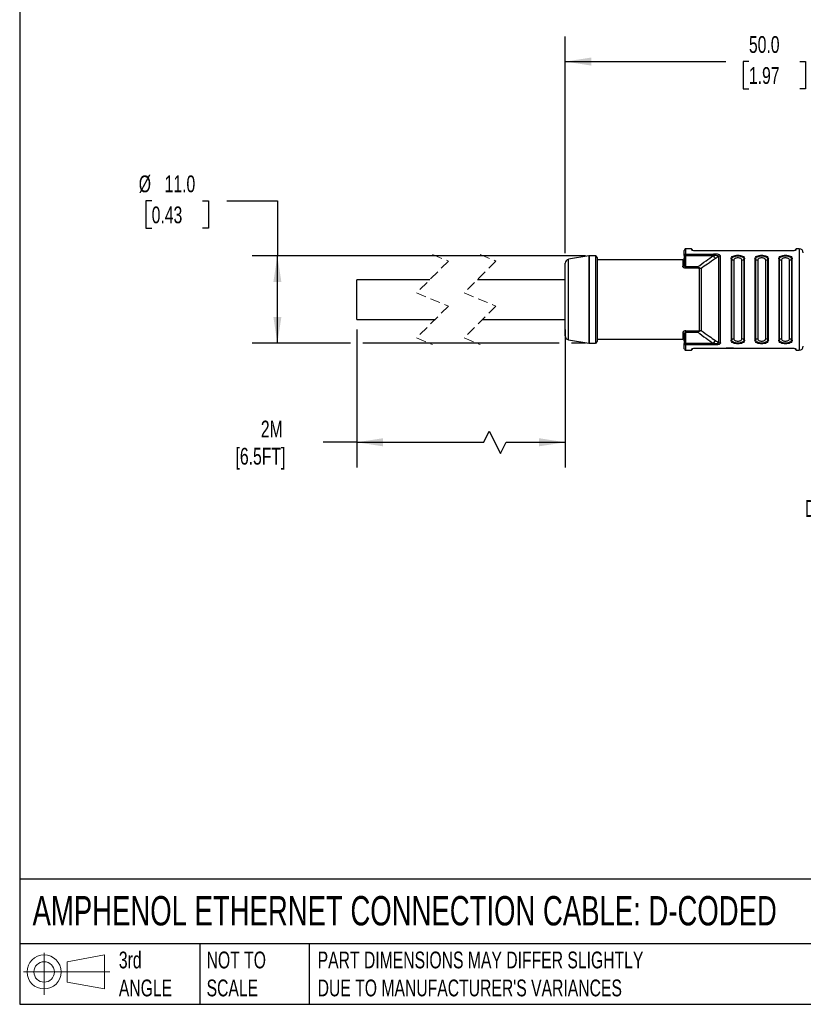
# Model space of a CAD drawing. Header units: millimetres. Extents: x 6 to 273, y 6 to 210.
# Tile 1 of 13: x 6 to 105, y 6 to 130. Entities that reach past the tile are written whole.
import ezdxf

# ---------------------------------------------------------------- set-up
doc = ezdxf.new("R2010")
doc.units = ezdxf.units.MM
doc.linetypes.add('SLD-Dashed', pattern=[1.905, 1.27, -0.635])
doc.linetypes.add('SLD-Solid', pattern=[0])
doc.layers.add('DIMENSIONS', color=140, linetype='SLD-Solid', lineweight=25)
doc.layers.add('TEXT', color=140, linetype='SLD-Solid', lineweight=25)
doc.layers.add('SLD-DEFPOINTS', color=7, linetype='Continuous')
doc.styles.add('SLDTEXTSTYLE0', font='TXT', dxfattribs={"width": 0.7})
doc.dimstyles.new('SLDDIMSTYLE0', dxfattribs={"dimtxt": 2.158008, "dimasz": 3.302, "dimexe": 0, "dimexo": 0.0625, "dimgap": 0.539502, "dimtad": 0, "dimtih": 1, "dimtoh": 1, "dimdec": 1, "dimrnd": 1e-09, "dimzin": 4, "dimdsep": 46, "dimtxsty": 'SLDTEXTSTYLE0', "dimsah": 1, "dimcen": 0.09, "dimadec": 0, "dimazin": 1, "dimtfac": 1, "dimtdec": 1, "dimtofl": 0, "dimtmove": 0, "dimatfit": 3, "dimfxl": 0, "dimfrac": 2, "dimtolj": 1, "dimtzin": 12, "dimarcsym": 0})
doc.dimstyles.new('SLDDIMSTYLE1', dxfattribs={"dimtxt": 2.158008, "dimasz": 3.302, "dimexe": 0, "dimexo": 0.0625, "dimgap": 0.539502, "dimtad": 0, "dimtih": 1, "dimtoh": 1, "dimdec": 1, "dimrnd": 1e-09, "dimzin": 12, "dimdsep": 46, "dimtxsty": 'SLDTEXTSTYLE0', "dimsah": 1, "dimcen": 0.09, "dimadec": 0, "dimazin": 3, "dimtfac": 1, "dimtdec": 1, "dimtofl": 0, "dimtmove": 0, "dimatfit": 3, "dimfxl": 0, "dimfrac": 2, "dimtolj": 1, "dimtzin": 12, "dimarcsym": 0})

# ---------------------------------------------------------------- blocks, each defined once
blk = doc.blocks.new('Block11')
at = {"color": 7, "linetype": 'SLD-Solid', "lineweight": 18}
for p, q in [((2.59, 5.31), (2.59, 0)), ((5.48, 4.17), (10.18, 5.03)), ((10.18, 5.03), (10.18, 0.73)), ((5.48, 1.6), (5.48, 4.17)), ((0, 2.88), (10.87, 2.88)), ((5.48, 1.6), (10.18, 0.73))]:
    blk.add_line(p, q, dxfattribs=at)
for radius in [2.15, 1.29]:
    blk.add_circle((2.59, 2.88), radius, dxfattribs=at)
blk = doc.blocks.new('Block12')
at = {"layer": 'SLD-DEFPOINTS'}
blk.add_blockref('Block11', (0, 0), dxfattribs=at)
blk = doc.blocks.new('_D')
at = {"layer": 'DIMENSIONS'}
for p, q in [((22.99, 107.64), (22.27, 107.64)), ((22.27, 107.64), (22.27, 104.21)), ((29.41, 107.64), (30.13, 107.64)), ((30.13, 107.64), (30.13, 104.21)), ((32.48, 107.64), (38.83, 107.64)), ((38.83, 107.64), (38.83, 100.71)), ((22.27, 104.21), (22.99, 104.21)), ((30.13, 104.21), (29.41, 104.21)), ((77.66, 100.71), (35.66, 100.71)), ((38.83, 89.71), (38.83, 100.71)), ((48.07, 89.71), (35.66, 89.71)), ((74.37, 89.71), (49.6, 89.71)), ((77.66, 89.71), (75.89, 89.71))]:
    blk.add_line(p, q, dxfattribs=at)
for points in [[(38.83, 100.71), (38.33, 97.41), (39.34, 97.41)], [(38.83, 89.71), (39.34, 93.01), (38.33, 93.01)]]:
    blk.add_solid(points, dxfattribs=at)
at = {"layer": 'DIMENSIONS', "char_height": 2.117, "attachment_point": 1, "style": 'SLDTEXTSTYLE0'}
for s, insert in [('%%c', (21.36, 110.85)), ('11.0', (24.62, 110.85)), ('0.43', (22.99, 106.94))]:
    blk.add_mtext(s, dxfattribs=dict(at, insert=insert))
blk = doc.blocks.new('_D_1')
at = {"layer": 'DIMENSIONS'}
for p, q in [((75.13, 101.05), (75.13, 128.38)), ((125.13, 101.34), (125.13, 128.38)), ((75.13, 125.21), (95.35, 125.21)), ((98.28, 125.21), (97.55, 125.21)), ((97.55, 125.21), (97.55, 121.78)), ((104.69, 125.21), (105.42, 125.21)), ((105.42, 125.21), (105.42, 121.78)), ((125.13, 125.21), (107.61, 125.21)), ((97.55, 121.78), (98.28, 121.78)), ((105.42, 121.78), (104.69, 121.78))]:
    blk.add_line(p, q, dxfattribs=at)
for points in [[(75.13, 125.21), (78.43, 124.7), (78.43, 125.72)], [(125.13, 125.21), (121.83, 125.72), (121.83, 124.7)]]:
    blk.add_solid(points, dxfattribs=at)
at = {"layer": 'DIMENSIONS', "char_height": 2.117, "attachment_point": 1, "style": 'SLDTEXTSTYLE0'}
for s, insert in [('50.0', (98.28, 128.42)), ('1.97', (98.28, 124.51))]:
    blk.add_mtext(s, dxfattribs=dict(at, insert=insert))
blk = doc.blocks.new('_D_4')
at = {"layer": 'DIMENSIONS'}
for p, q in [((48.83, 91.44), (48.83, 74.03)), ((75.13, 91.44), (75.13, 74.03)), ((64.84, 77.21), (65.55, 78.62)), ((65.55, 78.62), (66.96, 75.8)), ((48.83, 77.21), (44.59, 77.21)), ((48.83, 77.21), (64.84, 77.21)), ((66.96, 75.8), (67.66, 77.21)), ((67.66, 77.21), (75.13, 77.21))]:
    blk.add_line(p, q, dxfattribs=at)
for points in [[(48.83, 77.21), (52.14, 76.7), (52.14, 77.72)], [(75.13, 77.21), (71.83, 77.72), (71.83, 76.7)]]:
    blk.add_solid(points, dxfattribs=at)
at = {"layer": 'DIMENSIONS', "char_height": 2.117, "attachment_point": 1, "style": 'SLDTEXTSTYLE0'}
for s, insert in [('2M', (36.75, 79.94)), ('[6.5FT]', (33.56, 76.51))]:
    blk.add_mtext(s, dxfattribs=dict(at, insert=insert))

msp = doc.modelspace()

# ---------------------------------------------------------------- linework, layer by layer
at = {"color": 7, "linetype": 'SLD-Dashed', "lineweight": 18}
for p, q in [((58.39, 100.88), (60.39, 100.05)), ((64.39, 100.88), (66.39, 100.05)), ((60.39, 100.05), (56.39, 96.05)), ((66.39, 100.05), (62.39, 96.05)), ((56.39, 96.05), (60.39, 94.37)), ((62.39, 96.05), (66.39, 94.37)), ((60.39, 94.37), (56.39, 90.37)), ((66.39, 94.37), (62.39, 90.37)), ((56.39, 90.37), (58.39, 89.53)), ((62.39, 90.37), (64.39, 89.53))]:
    msp.add_line(p, q, dxfattribs=at)
for p, q in [((78.09, 100.7), (75.55, 100.28)), ((78.09, 100.7), (78.09, 95.21)), ((78.93, 100.71), (78.17, 100.71)), ((78.17, 95.21), (78.17, 100.71)), ((78.93, 100.71), (78.93, 95.21)), ((90.13, 100.74), (90.13, 101.41)), ((90.13, 100.74), (90.13, 99.59)), ((90.13, 100.74), (90.33, 100.74)), ((91.03, 101.61), (90.33, 101.61)), ((90.33, 100.92), (90.33, 101.61)), ((90.33, 100.92), (93.81, 100.92)), ((90.33, 100.74), (90.33, 100.92)), ((90.33, 99.31), (90.33, 100.74)), ((90.33, 100.74), (93.81, 100.74)), ((91.13, 101.51), (91.03, 101.61)), ((91.03, 101.61), (91.03, 101.48)), ((91.08, 101.44), (91.03, 101.48)), ((91.13, 101.51), (91.13, 101.38)), ((103.63, 101.33), (91.63, 101.33)), ((94.43, 101.33), (92.93, 101.33)), ((92.93, 101.33), (92.93, 101.33)), ((94.43, 101.33), (94.43, 101.33)), ((94.44, 100.63), (94.44, 89.79)), ((94.69, 89.73), (94.69, 100.69)), ((95.93, 101.33), (94.93, 101.33)), ((94.93, 101.33), (94.93, 101.33)), ((95.93, 101.33), (95.93, 101.33)), ((97.43, 101.33), (96.43, 101.33)), ((96.43, 101.33), (96.43, 101.33)), ((97.43, 101.33), (97.43, 101.33)), ((98.93, 101.33), (97.93, 101.33)), ((97.93, 101.33), (97.93, 101.33)), ((98.93, 101.33), (98.93, 101.33)), ((102.57, 101.33), (99.43, 101.33)), ((99.43, 101.33), (99.43, 101.33)), ((102.53, 101.33), (102.48, 101.33)), ((102.53, 101.33), (102.53, 101.33)), ((102.57, 101.33), (102.57, 101.33)), ((104.23, 101.61), (104.13, 101.51)), ((104.13, 101.38), (104.13, 101.51)), ((104.23, 101.48), (104.19, 101.44)), ((104.63, 101.61), (104.23, 101.61)), ((104.23, 101.48), (104.23, 101.61)), ((104.63, 101.61), (104.63, 95.21)), ((75.13, 90.63), (75.13, 99.78)), ((75.55, 90.14), (75.55, 100.28)), ((79.13, 100.51), (79.13, 89.91)), ((89.93, 100.21), (79.13, 100.21)), ((89.93, 100.21), (89.93, 99.42)), ((90.13, 99.59), (90.13, 99.56)), ((90.13, 99.59), (90.14, 99.55)), ((96.03, 100.33), (96.03, 90.09)), ((96.12, 90.13), (96.12, 100.29)), ((96.38, 100.17), (96.38, 90.25)), ((97.39, 90.25), (97.39, 100.17)), ((97.65, 100.29), (97.65, 90.13)), ((97.73, 90.09), (97.73, 100.33)), ((99.03, 100.33), (99.03, 90.09)), ((99.12, 100.29), (99.12, 90.13)), ((99.38, 100.17), (99.38, 90.25)), ((100.39, 90.25), (100.39, 100.17)), ((100.65, 90.13), (100.65, 100.29)), ((100.73, 90.09), (100.73, 100.33)), ((102.03, 100.33), (102.03, 90.09)), ((102.12, 90.13), (102.12, 100.29)), ((102.38, 100.17), (102.38, 90.25)), ((103.39, 90.25), (103.39, 100.17)), ((103.65, 100.29), (103.65, 90.13)), ((103.73, 90.09), (103.73, 100.33)), ((90.33, 99.15), (90.33, 99.31)), ((91.81, 99.31), (90.33, 99.31)), ((91.81, 99.15), (90.33, 99.15)), ((91.81, 99.15), (91.81, 99.31)), ((58.05, 97.71), (48.83, 97.71)), ((48.83, 95.21), (48.83, 97.71)), ((75.13, 97.71), (64.05, 97.71)), ((48.83, 92.71), (48.83, 95.21)), ((78.09, 95.21), (78.09, 89.71)), ((78.17, 89.71), (78.17, 95.21)), ((78.93, 95.21), (78.93, 89.71)), ((104.63, 95.21), (104.63, 88.81)), ((48.83, 92.71), (58.73, 92.71)), ((64.73, 92.71), (75.13, 92.71)), ((89.93, 90.99), (89.93, 90.21)), ((90.14, 90.87), (90.13, 90.83)), ((90.13, 90.83), (90.14, 90.87)), ((90.13, 90.86), (90.13, 90.83)), ((90.13, 90.83), (90.13, 89.68)), ((90.33, 91.27), (91.81, 91.27)), ((90.33, 91.11), (90.33, 91.27)), ((90.33, 91.11), (91.81, 91.11)), ((90.33, 89.68), (90.33, 91.11)), ((75.55, 90.14), (78.09, 89.71)), ((78.17, 89.71), (78.93, 89.71)), ((79.13, 90.21), (89.93, 90.21)), ((90.33, 89.68), (90.13, 89.68)), ((90.13, 89.01), (90.13, 89.68)), ((93.81, 89.68), (90.33, 89.68)), ((90.33, 89.5), (90.33, 89.68)), ((93.81, 89.5), (90.33, 89.5)), ((90.33, 88.81), (90.33, 89.5)), ((90.33, 88.81), (91.03, 88.81)), ((91.03, 88.94), (91.09, 88.99)), ((91.03, 88.94), (91.03, 88.81)), ((91.03, 88.81), (91.13, 88.91)), ((91.13, 89.03), (91.13, 88.91)), ((91.63, 89.09), (103.63, 89.09)), ((91.85, 89.09), (92.19, 89.09)), ((91.85, 89.09), (91.85, 89.09)), ((92.19, 89.09), (92.19, 89.09)), ((92.44, 89.09), (92.8, 89.09)), ((92.44, 89.09), (92.45, 89.09)), ((92.44, 89.09), (92.44, 89.09)), ((92.8, 89.09), (92.79, 89.09)), ((93.42, 89.09), (93.78, 89.09)), ((93.42, 89.09), (93.42, 89.09)), ((93.77, 89.09), (93.77, 89.09)), ((93.77, 89.09), (93.77, 89.09)), ((94.02, 89.09), (94.36, 89.09)), ((94.02, 89.09), (94.02, 89.09)), ((94.36, 89.09), (94.36, 89.09)), ((94.85, 89.09), (95.2, 89.09)), ((94.85, 89.09), (94.85, 89.09)), ((95.2, 89.09), (95.2, 89.09)), ((95.42, 89.09), (96.66, 89.09)), ((95.42, 89.09), (95.43, 89.09)), ((95.42, 89.09), (95.42, 89.09)), ((96.32, 89.09), (95.42, 89.09)), ((95.42, 89.09), (95.42, 89.09)), ((96.66, 89.09), (96.66, 89.09)), ((96.88, 89.09), (97.22, 89.09)), ((96.88, 89.09), (96.88, 89.09)), ((97.22, 89.09), (97.22, 89.09)), ((97.71, 89.09), (98.06, 89.09)), ((97.71, 89.09), (97.71, 89.09)), ((98.06, 89.09), (98.06, 89.09)), ((98.29, 89.09), (98.65, 89.09)), ((98.3, 89.09), (98.3, 89.09)), ((98.65, 89.09), (98.65, 89.09)), ((99.23, 89.09), (99.56, 89.09)), ((99.23, 89.09), (99.23, 89.09)), ((99.56, 89.09), (99.56, 89.09)), ((99.87, 89.09), (100.21, 89.09)), ((99.87, 89.09), (99.87, 89.09)), ((100.21, 89.09), (100.21, 89.09)), ((100.63, 89.09), (100.97, 89.09)), ((100.63, 89.09), (100.63, 89.09)), ((100.97, 89.09), (100.97, 89.09)), ((101.39, 89.09), (101.74, 89.09)), ((101.39, 89.09), (101.39, 89.09)), ((101.74, 89.09), (101.74, 89.09)), ((102.18, 89.09), (102.56, 89.09)), ((102.56, 89.09), (103.01, 89.09)), ((103, 89.09), (103.37, 89.09)), ((104.13, 88.91), (104.13, 89.03)), ((104.13, 88.91), (104.23, 88.81)), ((104.19, 88.98), (104.23, 88.94)), ((104.23, 88.81), (104.23, 88.94)), ((104.23, 88.81), (104.63, 88.81))]:
    msp.add_line(p, q)
at = {"flags": 128}
for points in [[(94.06, 100.37), (94.01, 100.45), (93.94, 100.55), (93.81, 100.74)], [(92, 99.12), (92, 98.75), (92, 98.33), (92, 97.87), (92, 97.38), (92, 96.86), (92, 96.32), (92, 95.77), (92, 95.21), (92, 94.65), (92, 94.09), (92, 93.55), (92, 93.03), (92, 92.54), (92, 92.08), (92, 91.66), (92, 91.29)], [(92.25, 99.12), (92.25, 98.74), (92.25, 98.32), (92.25, 97.86), (92.25, 97.37), (92.25, 96.85), (92.25, 96.31), (92.25, 95.76), (92.25, 95.21), (92.25, 94.65), (92.25, 94.1), (92.25, 93.56), (92.25, 93.05), (92.25, 92.56), (92.25, 92.1), (92.25, 91.68), (92.25, 91.3)], [(91.81, 91.27), (91.81, 91.25), (91.81, 91.23), (91.81, 91.22), (91.81, 91.2), (91.81, 91.18), (91.81, 91.15), (91.81, 91.13), (91.81, 91.11)], [(93.81, 89.68), (93.89, 89.8), (93.97, 89.91), (94.06, 90.04)]]:
    msp.add_lwpolyline(points, dxfattribs=at)
for centre, radius, start, end in [((78.17, 100.21), 0.5, 90.0006, 99.4614), ((78.93, 100.51), 0.2, 0.0001, 89.9999), ((90.33, 101.41), 0.2, 89.9999, 180), ((90.32, 100.73), 0.19, 86.9259, 176.5536), ((94.69, 100.12), 0.566, 89.816, 116.0149), ((104.63, 101.11), 0.5, 0, 89.9999), ((75.63, 99.78), 0.5, 99.4622, 180.0002), ((89.93, 100.41), 0.2, 270, 0.0001), ((89.95, 99.61), 0.191, 266.1951, 344.1647), ((96.04, 100.22), 0.106, 38.5725, 91.826), ((96.37, 100.49), 0.319, 218.5726, 271.826), ((97.4, 100.49), 0.319, 268.1741, 321.4273), ((97.73, 100.22), 0.106, 88.1751, 141.4259), ((99.04, 100.22), 0.106, 38.5722, 91.8262), ((99.37, 100.49), 0.319, 218.5727, 271.8259), ((100.4, 100.49), 0.319, 268.1742, 321.4272), ((100.73, 100.22), 0.106, 88.1745, 141.4271), ((102.04, 100.22), 0.106, 38.5723, 91.8266), ((102.37, 100.49), 0.319, 218.5723, 271.8263), ((103.4, 100.49), 0.319, 268.1741, 321.4269), ((103.73, 100.22), 0.106, 88.1736, 141.428), ((75.63, 90.63), 0.5, 179.9998, 260.5378), ((89.95, 90.8), 0.191, 15.8411, 93.8046), ((78.17, 90.21), 0.5, 260.5386, 269.9994), ((78.93, 89.91), 0.2, 270.0001, 359.9999), ((89.93, 90.01), 0.2, 359.9999, 90), ((90.32, 89.69), 0.19, 183.4464, 273.0741), ((94.69, 90.3), 0.566, 243.9853, 270.1838), ((96.04, 90.19), 0.106, 268.1743, 321.4268), ((96.37, 89.93), 0.319, 88.1741, 141.4273), ((97.4, 89.93), 0.319, 38.5727, 91.8259), ((97.73, 90.19), 0.106, 218.5725, 271.826), ((99.04, 90.19), 0.106, 268.1741, 321.427), ((99.37, 89.93), 0.319, 88.1742, 141.4274), ((100.4, 89.93), 0.319, 38.573, 91.8256), ((100.73, 90.19), 0.106, 218.5721, 271.8264), ((102.04, 90.19), 0.106, 268.1736, 321.427), ((102.37, 89.93), 0.319, 88.1737, 141.4277), ((103.4, 89.93), 0.319, 38.5731, 91.8259), ((103.73, 90.19), 0.106, 218.5704, 271.8275), ((90.33, 89.01), 0.2, 180, 270.0001), ((104.63, 89.31), 0.5, 270.0001, 360)]:
    msp.add_arc(centre, radius, start, end)
for points, knots in [([(91.63, 101.33), (91.56, 101.33), (91.42, 101.33), (91.24, 101.37), (91.11, 101.4), (91.07, 101.44), (91.07, 101.44)], [0, 0, 0, 0, 0.381218, 0.721999, 0.969455, 1, 1, 1, 1]), ([(91.81, 99.31), (92.16, 99.57), (92.82, 100.06), (93.5, 100.53), (93.81, 100.74)], [0, 0, 0, 0, 0.541666, 1, 1, 1, 1]), ([(94.69, 100.69), (94.68, 100.71), (94.67, 100.78), (94.57, 100.84), (94.4, 100.9), (94.14, 100.93), (93.93, 100.92), (93.81, 100.92)], [0, 0, 0, 0, 0.08694, 0.196754, 0.352299, 0.625219, 1, 1, 1, 1]), ([(93.81, 100.92), (93.81, 100.91), (93.81, 100.88), (93.81, 100.82), (93.81, 100.77), (93.81, 100.74)], [0, 0, 0, 0, 0.201003, 0.477483, 1, 1, 1, 1]), ([(94.44, 100.63), (94.44, 100.64), (94.45, 100.68), (94.4, 100.71), (94.33, 100.73), (94.21, 100.74), (94.04, 100.75), (93.89, 100.74), (93.81, 100.74)], [0, 0, 0, 0, 0.0639411, 0.1337278, 0.234511, 0.3606865, 0.6601066, 1, 1, 1, 1]), ([(94.44, 100.63), (94.37, 100.58), (94.24, 100.5), (94.12, 100.41), (94.06, 100.37)], [0, 0, 0, 0, 0.560056, 1, 1, 1, 1]), ([(96.03, 100.33), (96.05, 100.4), (96.08, 100.55), (96.3, 100.7), (96.57, 100.78), (96.88, 100.81), (97.2, 100.78), (97.47, 100.7), (97.69, 100.55), (97.72, 100.4), (97.73, 100.33)], [0, 0, 0, 0, 0.09557, 0.208524, 0.346319, 0.499989, 0.653664, 0.791472, 0.904423, 1, 1, 1, 1]), ([(96.12, 100.29), (96.13, 100.35), (96.16, 100.48), (96.36, 100.62), (96.6, 100.69), (96.88, 100.72), (97.17, 100.69), (97.41, 100.62), (97.6, 100.48), (97.63, 100.35), (97.65, 100.29)], [0, 0, 0, 0, 0.095387, 0.207938, 0.345795, 0.499999, 0.654201, 0.792059, 0.904609, 1, 1, 1, 1]), ([(99.03, 100.33), (99.05, 100.4), (99.08, 100.55), (99.3, 100.7), (99.57, 100.78), (99.88, 100.81), (100.2, 100.78), (100.47, 100.7), (100.69, 100.55), (100.72, 100.4), (100.73, 100.33)], [0, 0, 0, 0, 0.09557, 0.208524, 0.346319, 0.499989, 0.653665, 0.791471, 0.904423, 1, 1, 1, 1]), ([(99.12, 100.29), (99.13, 100.35), (99.16, 100.48), (99.36, 100.62), (99.6, 100.69), (99.88, 100.72), (100.17, 100.69), (100.41, 100.62), (100.6, 100.48), (100.63, 100.35), (100.65, 100.29)], [0, 0, 0, 0, 0.0953868, 0.2079383, 0.3457949, 0.4999987, 0.654201, 0.7920589, 0.9046088, 1, 1, 1, 1]), ([(102.03, 100.33), (102.05, 100.4), (102.08, 100.55), (102.3, 100.7), (102.57, 100.78), (102.88, 100.81), (103.2, 100.78), (103.47, 100.7), (103.69, 100.55), (103.72, 100.4), (103.73, 100.33)], [0, 0, 0, 0, 0.09557, 0.208524, 0.346319, 0.499989, 0.653665, 0.791471, 0.904423, 1, 1, 1, 1]), ([(102.12, 100.29), (102.13, 100.35), (102.16, 100.48), (102.36, 100.62), (102.6, 100.69), (102.88, 100.72), (103.17, 100.69), (103.41, 100.62), (103.6, 100.48), (103.63, 100.35), (103.65, 100.29)], [0, 0, 0, 0, 0.095387, 0.207938, 0.345795, 0.499998, 0.654201, 0.792059, 0.904609, 1, 1, 1, 1]), ([(102.56, 101.33), (102.56, 101.33), (102.57, 101.33), (102.54, 101.33), (102.53, 101.33), (102.53, 101.33)], [0, 0, 0, 0, 0.039658, 0.345926, 1, 1, 1, 1]), ([(104.23, 101.48), (104.22, 101.46), (104.17, 101.4), (104.03, 101.37), (103.85, 101.33), (103.71, 101.33), (103.63, 101.33)], [0, 0, 0, 0, 0.111769, 0.338716, 0.650919, 1, 1, 1, 1]), ([(90.33, 99.15), (90.3, 99.15), (90.23, 99.15), (90.13, 99.19), (90.03, 99.24), (89.95, 99.32), (89.94, 99.39), (89.93, 99.42)], [0, 0, 0, 0, 0.192812, 0.392933, 0.592559, 0.812558, 1, 1, 1, 1]), ([(90.14, 99.55), (90.14, 99.53), (90.14, 99.48), (90.17, 99.42), (90.21, 99.36), (90.25, 99.33), (90.29, 99.31), (90.32, 99.31), (90.33, 99.31)], [0, 0, 0, 0, 0.15367, 0.399352, 0.611425, 0.75772, 0.886961, 1, 1, 1, 1]), ([(94.06, 100.37), (93.72, 100.14), (93.11, 99.73), (92.51, 99.3), (92.25, 99.12)], [0, 0, 0, 0, 0.56045, 1, 1, 1, 1]), ([(97.39, 100.17), (97.38, 100.21), (97.36, 100.3), (97.23, 100.39), (97.07, 100.44), (96.88, 100.46), (96.69, 100.44), (96.53, 100.39), (96.41, 100.3), (96.39, 100.21), (96.38, 100.17)], [0, 0, 0, 0, 0.094494, 0.20752, 0.345687, 0.499999, 0.654311, 0.792478, 0.905505, 1, 1, 1, 1]), ([(100.39, 100.17), (100.38, 100.21), (100.36, 100.3), (100.23, 100.39), (100.07, 100.44), (99.88, 100.46), (99.69, 100.44), (99.53, 100.39), (99.41, 100.3), (99.39, 100.21), (99.38, 100.17)], [0, 0, 0, 0, 0.094495, 0.20752, 0.345687, 0.499999, 0.654311, 0.792478, 0.905505, 1, 1, 1, 1]), ([(103.39, 100.17), (103.38, 100.21), (103.36, 100.3), (103.23, 100.39), (103.07, 100.44), (102.88, 100.46), (102.69, 100.44), (102.53, 100.39), (102.41, 100.3), (102.39, 100.21), (102.38, 100.17)], [0, 0, 0, 0, 0.094494, 0.207519, 0.345687, 0.499999, 0.654311, 0.792479, 0.905505, 1, 1, 1, 1]), ([(91.81, 99.31), (91.86, 99.29), (91.94, 99.27), (92.02, 99.23), (92.05, 99.21)], [0, 0, 0, 0, 0.559713, 1, 1, 1, 1]), ([(92, 99.12), (91.97, 99.13), (91.9, 99.15), (91.84, 99.15), (91.81, 99.15)], [0, 0, 0, 0, 0.5029551, 1, 1, 1, 1]), ([(92, 99.12), (92.01, 99.14), (92.03, 99.16), (92.05, 99.19), (92.05, 99.21)], [0, 0, 0, 0, 0.52027, 1, 1, 1, 1]), ([(92.25, 99.12), (92.2, 99.11), (92.12, 99.1), (92.04, 99.12), (92, 99.12)], [0, 0, 0, 0, 0.544938, 1, 1, 1, 1]), ([(92.05, 99.21), (92.09, 99.19), (92.15, 99.15), (92.22, 99.13), (92.25, 99.12)], [0, 0, 0, 0, 0.5987255, 1, 1, 1, 1]), ([(90.33, 91.27), (90.3, 91.26), (90.23, 91.26), (90.13, 91.23), (90.03, 91.18), (89.95, 91.1), (89.94, 91.03), (89.93, 90.99)], [0, 0, 0, 0, 0.192821, 0.392945, 0.592637, 0.812624, 1, 1, 1, 1]), ([(90.33, 91.11), (90.32, 91.11), (90.29, 91.11), (90.26, 91.09), (90.22, 91.06), (90.18, 91.01), (90.15, 90.95), (90.14, 90.89), (90.14, 90.87)], [0, 0, 0, 0, 0.107541, 0.229813, 0.367638, 0.521532, 0.799688, 1, 1, 1, 1]), ([(91.81, 91.27), (91.85, 91.27), (91.91, 91.27), (91.97, 91.28), (92, 91.29)], [0, 0, 0, 0, 0.617055, 1, 1, 1, 1]), ([(92.05, 91.21), (92.01, 91.19), (91.94, 91.14), (91.85, 91.12), (91.81, 91.11)], [0, 0, 0, 0, 0.498027, 1, 1, 1, 1]), ([(91.81, 91.11), (92.16, 90.84), (92.82, 90.35), (93.5, 89.89), (93.81, 89.68)], [0, 0, 0, 0, 0.541667, 1, 1, 1, 1]), ([(92, 91.29), (92.05, 91.3), (92.13, 91.31), (92.21, 91.3), (92.25, 91.3)], [0, 0, 0, 0, 0.575863, 1, 1, 1, 1]), ([(92, 91.29), (92.01, 91.28), (92.03, 91.25), (92.05, 91.22), (92.05, 91.21)], [0, 0, 0, 0, 0.5263997, 1, 1, 1, 1]), ([(92.25, 91.3), (92.21, 91.29), (92.15, 91.26), (92.08, 91.22), (92.05, 91.21)], [0, 0, 0, 0, 0.522521, 1, 1, 1, 1]), ([(92.25, 91.3), (92.58, 91.06), (93.18, 90.63), (93.79, 90.22), (94.06, 90.04)], [0, 0, 0, 0, 0.559562, 1, 1, 1, 1]), ([(93.81, 89.68), (93.89, 89.67), (94.04, 89.66), (94.21, 89.67), (94.33, 89.69), (94.4, 89.7), (94.45, 89.74), (94.44, 89.77), (94.44, 89.79)], [0, 0, 0, 0, 0.3398934, 0.6393134, 0.765489, 0.8662722, 0.9360589, 1, 1, 1, 1]), ([(94.69, 89.73), (94.68, 89.7), (94.67, 89.64), (94.57, 89.57), (94.4, 89.52), (94.14, 89.49), (93.93, 89.5), (93.81, 89.5)], [0, 0, 0, 0, 0.0869175, 0.1966967, 0.3521812, 0.6251256, 1, 1, 1, 1]), ([(93.81, 89.68), (93.81, 89.66), (93.81, 89.62), (93.81, 89.56), (93.81, 89.52), (93.81, 89.5)], [0, 0, 0, 0, 0.340438, 0.648706, 1, 1, 1, 1]), ([(94.06, 90.04), (94.13, 89.99), (94.26, 89.91), (94.39, 89.83), (94.44, 89.79)], [0, 0, 0, 0, 0.559946, 1, 1, 1, 1]), ([(97.73, 90.09), (97.72, 90.02), (97.69, 89.87), (97.47, 89.72), (97.2, 89.63), (96.88, 89.61), (96.57, 89.63), (96.3, 89.72), (96.08, 89.87), (96.05, 90.02), (96.03, 90.09)], [0, 0, 0, 0, 0.09557, 0.208524, 0.346319, 0.499989, 0.653665, 0.791472, 0.904424, 1, 1, 1, 1]), ([(97.65, 90.13), (97.63, 90.06), (97.6, 89.93), (97.41, 89.8), (97.17, 89.72), (96.88, 89.69), (96.6, 89.72), (96.36, 89.8), (96.16, 89.93), (96.13, 90.06), (96.12, 90.13)], [0, 0, 0, 0, 0.095387, 0.207938, 0.345795, 0.499999, 0.654201, 0.792059, 0.904609, 1, 1, 1, 1]), ([(96.38, 90.25), (96.39, 90.21), (96.41, 90.12), (96.53, 90.03), (96.69, 89.97), (96.88, 89.95), (97.07, 89.97), (97.23, 90.03), (97.36, 90.12), (97.38, 90.21), (97.39, 90.25)], [0, 0, 0, 0, 0.094494, 0.20752, 0.345687, 0.499999, 0.654311, 0.792478, 0.905505, 1, 1, 1, 1]), ([(100.73, 90.09), (100.72, 90.02), (100.69, 89.87), (100.47, 89.72), (100.2, 89.63), (99.88, 89.61), (99.57, 89.63), (99.3, 89.72), (99.08, 89.87), (99.05, 90.02), (99.03, 90.09)], [0, 0, 0, 0, 0.09557, 0.208524, 0.346319, 0.499989, 0.653664, 0.791472, 0.904423, 1, 1, 1, 1]), ([(100.65, 90.13), (100.63, 90.06), (100.6, 89.93), (100.41, 89.8), (100.17, 89.72), (99.88, 89.69), (99.6, 89.72), (99.36, 89.8), (99.16, 89.93), (99.13, 90.06), (99.12, 90.13)], [0, 0, 0, 0, 0.095387, 0.207938, 0.345795, 0.499999, 0.654201, 0.792059, 0.904609, 1, 1, 1, 1]), ([(99.38, 90.25), (99.39, 90.21), (99.41, 90.12), (99.53, 90.03), (99.69, 89.97), (99.88, 89.95), (100.07, 89.97), (100.23, 90.03), (100.36, 90.12), (100.38, 90.21), (100.39, 90.25)], [0, 0, 0, 0, 0.0944948, 0.2075203, 0.3456872, 0.4999984, 0.6543111, 0.7924787, 0.9055048, 1, 1, 1, 1]), ([(103.73, 90.09), (103.72, 90.02), (103.69, 89.87), (103.47, 89.72), (103.2, 89.63), (102.88, 89.61), (102.57, 89.63), (102.3, 89.72), (102.08, 89.87), (102.05, 90.02), (102.03, 90.09)], [0, 0, 0, 0, 0.09557, 0.208524, 0.346319, 0.499988, 0.653664, 0.791471, 0.904423, 1, 1, 1, 1]), ([(103.65, 90.13), (103.63, 90.06), (103.6, 89.93), (103.41, 89.8), (103.17, 89.72), (102.88, 89.69), (102.6, 89.72), (102.36, 89.8), (102.16, 89.93), (102.13, 90.06), (102.12, 90.13)], [0, 0, 0, 0, 0.095387, 0.207938, 0.345795, 0.499999, 0.654201, 0.792059, 0.904609, 1, 1, 1, 1]), ([(102.38, 90.25), (102.39, 90.21), (102.41, 90.12), (102.53, 90.03), (102.69, 89.97), (102.88, 89.95), (103.07, 89.97), (103.23, 90.03), (103.36, 90.12), (103.38, 90.21), (103.39, 90.25)], [0, 0, 0, 0, 0.094494, 0.20752, 0.345687, 0.499999, 0.654311, 0.792479, 0.905505, 1, 1, 1, 1]), ([(91.03, 88.94), (91.05, 88.95), (91.09, 89.01), (91.24, 89.04), (91.42, 89.08), (91.56, 89.09), (91.63, 89.09)], [0, 0, 0, 0, 0.1117671, 0.3387022, 0.650892, 1, 1, 1, 1]), ([(103.63, 89.09), (103.71, 89.09), (103.85, 89.09), (104.03, 89.04), (104.16, 89.02), (104.19, 88.98), (104.2, 88.97)], [0, 0, 0, 0, 0.381232, 0.722003, 0.969455, 1, 1, 1, 1])]:
    msp.add_open_spline(points, degree=3, knots=knots)
at = {"layer": 'TEXT'}
for p, q in [((6.35, 209.55), (6.35, 6.35)), ((273.05, 22.13), (6.35, 22.13)), ((273.05, 13.97), (6.35, 13.97)), ((29.04, 13.97), (29.04, 6.35)), ((42.84, 13.97), (42.84, 6.35)), ((6.35, 6.35), (273.05, 6.35))]:
    msp.add_line(p, q, dxfattribs=at)

# ---------------------------------------------------------------- block references
at = {"layer": 'SLD-DEFPOINTS'}
msp.add_blockref('Block12', (6.84, 7.55), dxfattribs=at)

# ---------------------------------------------------------------- texts
at = {"layer": 'TEXT', "style": 'SLDTEXTSTYLE0'}
for s, insert, char_height, attachment_point in [('SPRING LOCK^JDESIGN FITS M12-1.0^JTHREAD', (115.47, 73.45), 2.1167, 2), ('AMPHENOL ETHERNET CONNECTION CABLE: D-CODED', (7.97, 20), 3.7042, 1), ('3rd^JANGLE', (18.85, 13), 2.117, 1), ('NOT TO^JSCALE', (29.91, 13), 2.1167, 1), ("PART DIMENSIONS MAY DIFFER SLIGHTLY ^JDUE TO MANUFACTURER'S VARIANCES", (43.91, 13), 2.1167, 1)]:
    msp.add_mtext(s, dxfattribs=dict(at, insert=insert, char_height=char_height, attachment_point=attachment_point))

# ---------------------------------------------------------------- dimensions: what is measured, and where the dimension line sits
at = {"layer": 'DIMENSIONS'}
dim = msp.add_linear_dim(base=(125.13, 125.21), p1=(75.13, 99.78), p2=(125.13, 100.07), dimstyle='SLDDIMSTYLE0', dxfattribs=at)
dim.commit()
dim.dimension.update_dxf_attribs({"geometry": '_D_1', "text_midpoint": (101.48, 125.21), "dimtype": 160})
dim = msp.add_linear_dim(base=(38.83, 100.71), p1=(78.93, 89.71), p2=(78.93, 100.71), angle=90, text='%%c<>', dimstyle='SLDDIMSTYLE0', dxfattribs=at)
dim.commit()
dim.dimension.update_dxf_attribs({"geometry": '_D', "text_midpoint": (38.83, 107.64), "dimtype": 160})
dim = msp.add_linear_dim(base=(75.13, 77.21), p1=(48.83, 92.71), p2=(75.13, 92.71), text='2M\\P[6.5FT]', dimstyle='SLDDIMSTYLE1', dxfattribs=at)
dim.commit()
dim.dimension.update_dxf_attribs({"geometry": '_D_4', "text_midpoint": (38.83, 77.21), "dimtype": 160})

doc.saveas('drawing.dxf')
